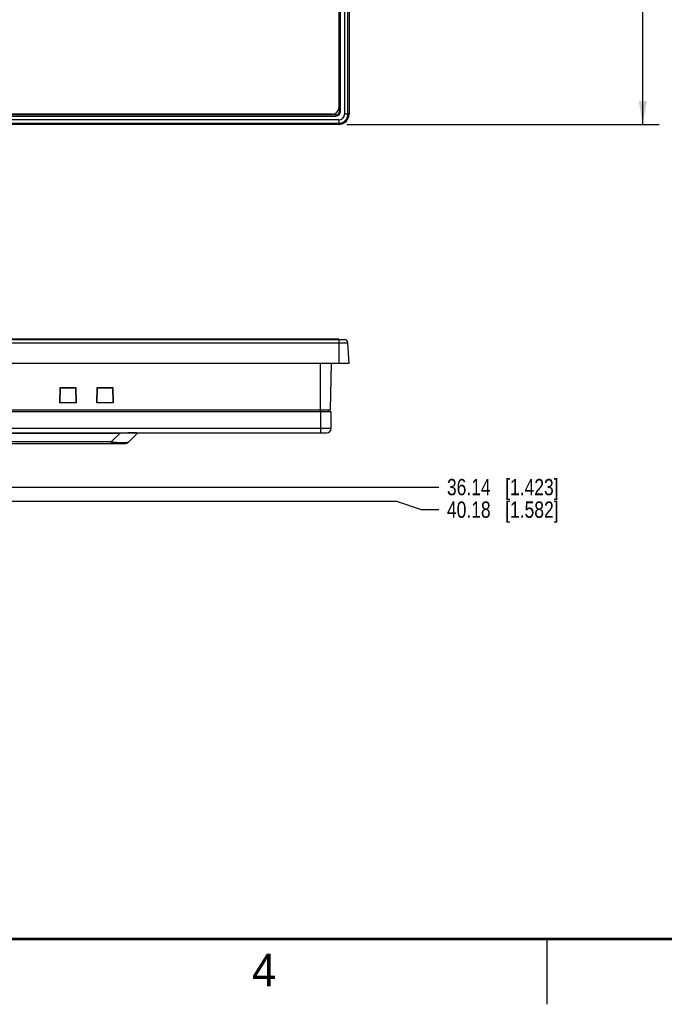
# Model space of a CAD drawing. Header units: inches. Extents: x 0 to 34, y 0 to 22.
# Tile 4 of 14: x 17.2 to 22.1, y 0 to 7.5. Entities that reach past the tile are written whole.
import ezdxf

# ---------------------------------------------------------------- set-up
doc = ezdxf.new("R2010")
doc.units = ezdxf.units.IN
doc.header["$LTSCALE"] = 1.87
doc.header["$MEASUREMENT"] = 0
doc.layers.get('0').update_dxf_attribs({"linetype": 'CONTINUOUS'})
doc.layers.add('DIMENSIONS', color=7, linetype='CONTINUOUS')
doc.styles.get("Standard").update_dxf_attribs({"font": 'txt', "width": 0.8})
doc.styles.add('TEXTSTYLE_2', font='txt')
doc.dimstyles.new('DIMSTYLE_1', dxfattribs={"dimtxt": 0.125, "dimasz": 0.18, "dimexe": 0.125, "dimexo": 0.0625, "dimgap": 0.03125, "dimtad": 0, "dimtih": 1, "dimtoh": 1, "dimdec": 3, "dimlfac": 1.5, "dimzin": 4, "dimdsep": 46, "dimtxsty": 'STANDARD', "dimblk": '_FILLED', "dimblk1": '_FILLED', "dimblk2": '_FILLED', "dimcen": 0.09, "dimadec": 0, "dimazin": 0, "dimtp": 0.01, "dimtm": 0.01, "dimtfac": 1, "dimtdec": 3, "dimtofl": 0, "dimtmove": 0, "dimatfit": 3, "dimldrblk": '_FILLED', "dimfxl": 1, "dimtolj": 1, "dimtzin": 4, "dimarcsym": 0})
doc.dimstyles.new('DIMSTYLE_2', dxfattribs={"dimtxt": 0.125, "dimasz": 0.18, "dimexe": 0.125, "dimexo": 0.0625, "dimgap": 0.0625, "dimtad": 0, "dimtih": 1, "dimtoh": 1, "dimdec": 3, "dimlfac": 1.5, "dimzin": 4, "dimdsep": 46, "dimtxsty": 'STANDARD', "dimblk": '_FILLED', "dimblk1": '_FILLED', "dimblk2": '_FILLED', "dimcen": 0.09, "dimadec": 0, "dimazin": 0, "dimtp": 0.01, "dimtm": 0.01, "dimtfac": 1, "dimtdec": 3, "dimtofl": 0, "dimtmove": 0, "dimatfit": 3, "dimldrblk": '_FILLED', "dimfxl": 1, "dimtolj": 1, "dimtzin": 4, "dimarcsym": 0})

# ---------------------------------------------------------------- blocks, each defined once
blk = doc.blocks.new('*D10')
at = {"layer": 'DIMENSIONS', "color": 2, "linetype": 'CONTINUOUS'}
blk.add_line((16.4918, 3.963), (20.4196, 3.963), dxfattribs=at)
at = {"layer": 'DIMENSIONS', "color": 2, "linetype": 'CONTINUOUS', "insert": (20.4821, 4.0255), "char_height": 0.125, "width": 1.325, "attachment_point": 1, "line_spacing_factor": 0.9}
blk.add_mtext('36.14{\\Ftxt.shx;\\W1.000000;\\H0.125000; }[1.423]', dxfattribs=at)
blk = doc.blocks.new('_FILLED')
at = {"color": 0, "linetype": 'BYBLOCK'}
blk.add_solid([(0, 0), (-1, 0.174), (-1, -0.174)], dxfattribs=at)
blk = doc.blocks.new('*D11')
at = {"layer": 'DIMENSIONS', "color": 2, "linetype": 'CONTINUOUS'}
for p, q in [((14.8639, 3.8547), (20.0954, 3.8547)), ((20.0954, 3.8547), (20.2858, 3.7901)), ((20.2858, 3.7901), (20.4196, 3.7901))]:
    blk.add_line(p, q, dxfattribs=at)
at = {"layer": 'DIMENSIONS', "color": 2, "linetype": 'CONTINUOUS', "insert": (20.4821, 3.8526), "char_height": 0.125, "width": 1.325, "attachment_point": 1, "line_spacing_factor": 0.9}
blk.add_mtext('40.18{\\Ftxt.shx;\\W1.000000;\\H0.125000; }[1.582]', dxfattribs=at)
blk = doc.blocks.new('*D20')
at = {"layer": 'DIMENSIONS', "color": 2, "linetype": 'CONTINUOUS'}
for p, q in [((19.7159, 14.8076), (22.1071, 14.8076)), ((21.9821, 14.8076), (21.9821, 11.4769)), ((21.9821, 6.742), (21.9821, 11.2269)), ((19.7159, 6.742), (22.1071, 6.742))]:
    blk.add_line(p, q, dxfattribs=at)
at = {"layer": 'DIMENSIONS', "color": 2, "linetype": 'CONTINUOUS', "xscale": 0.18, "yscale": 0.18, "zscale": 0.18}
for p, rotation in [((21.9821, 14.8076), 90), ((21.9821, 6.742), 270)]:
    blk.add_blockref('_FILLED', p, dxfattribs=dict(at, rotation=rotation))
at = {"layer": 'DIMENSIONS', "color": 2, "linetype": 'CONTINUOUS', "insert": (21.9821, 11.4144), "char_height": 0.125, "width": 1.525, "attachment_point": 2, "line_spacing_factor": 0.9}
blk.add_mtext('307.30{\\Ftxt.shx;\\W1.000000;\\H0.125000; }[12.098]', dxfattribs=at)

msp = doc.modelspace()

# ---------------------------------------------------------------- linework, layer by layer
at = {"color": 7, "linetype": 'CONTINUOUS'}
for p, q in [((19.69758, 14.72888), (19.69758, 6.82074)), ((19.72379, 6.82074), (19.72379, 14.72888)), ((19.73212, 14.72888), (19.73212, 6.82074)), ((19.65469, 14.6777), (19.65469, 6.87192)), ((19.65994, 14.70919), (19.65994, 6.84043)), ((19.66781, 6.84043), (19.66781, 14.70919)), ((19.63369, 6.81418), (9.7728, 6.81418)), ((9.7728, 6.8063), (19.63369, 6.8063)), ((19.6022, 6.81943), (9.8043, 6.81943)), ((19.63369, 6.81418), (19.63369, 6.8063)), ((19.66781, 6.84043), (19.65994, 6.84043)), ((19.73212, 6.82074), (19.69758, 6.82074)), ((19.65338, 6.77654), (9.75311, 6.77654)), ((9.75311, 6.75033), (19.65338, 6.75033)), ((19.65338, 6.742), (9.75311, 6.742)), ((19.65338, 6.77654), (19.65338, 6.742)), ((9.6827, 5.06877), (19.72379, 5.06877)), ((9.70891, 5.09364), (19.69758, 5.09364)), ((9.7518, 5.09889), (19.65469, 5.09889)), ((19.6022, 5.09889), (19.6022, 5.09364)), ((19.65338, 5.09364), (19.65338, 4.90992)), ((19.65469, 5.09364), (19.65469, 5.09889)), ((19.73212, 4.90992), (19.72379, 5.06877)), ((19.73212, 4.90992), (9.67437, 4.90992)), ((19.51164, 4.90992), (19.51164, 4.54246)), ((19.59061, 4.55558), (19.5968, 4.90992)), ((17.51729, 4.60928), (17.52027, 4.72503)), ((17.51915, 4.61105), (17.52219, 4.72306)), ((17.52027, 4.72503), (17.63951, 4.72503)), ((17.52219, 4.72306), (17.52027, 4.72503)), ((17.52219, 4.72306), (17.63758, 4.72306)), ((17.63758, 4.72306), (17.63951, 4.72503)), ((17.63758, 4.72306), (17.64062, 4.61105)), ((17.63951, 4.72503), (17.64248, 4.60928)), ((17.80075, 4.60928), (17.80373, 4.72503)), ((17.80262, 4.61105), (17.80565, 4.72306)), ((17.80373, 4.72503), (17.92297, 4.72503)), ((17.80565, 4.72306), (17.80373, 4.72503)), ((17.80565, 4.72306), (17.92105, 4.72306)), ((17.92105, 4.72306), (17.92297, 4.72503)), ((17.92105, 4.72306), (17.92408, 4.61105)), ((17.92297, 4.72503), (17.92595, 4.60928)), ((17.5191, 4.61105), (17.51729, 4.60928)), ((17.64248, 4.60928), (17.51729, 4.60928)), ((17.5191, 4.61105), (17.64067, 4.61105)), ((17.64067, 4.61105), (17.64248, 4.60928)), ((17.80256, 4.61105), (17.80075, 4.60928)), ((17.92595, 4.60928), (17.80075, 4.60928)), ((17.80256, 4.61105), (17.92414, 4.61105)), ((17.92414, 4.61105), (17.92595, 4.60928)), ((9.81217, 4.54246), (19.59432, 4.54246)), ((9.81588, 4.55558), (19.59061, 4.55558)), ((19.51427, 4.54246), (19.51427, 4.37973)), ((19.57726, 4.54246), (19.57749, 4.55558)), ((19.59432, 4.41254), (19.59432, 4.54246)), ((19.59432, 4.41254), (9.81217, 4.41254)), ((9.84498, 4.37973), (19.56151, 4.37973)), ((11.42795, 4.37666), (17.97854, 4.37666)), ((17.91069, 4.30881), (17.97854, 4.37666)), ((17.97854, 4.37973), (17.97854, 4.37666)), ((18.11217, 4.37666), (18.04432, 4.30881)), ((17.91069, 4.30881), (11.4958, 4.30881)), ((17.91069, 4.30881), (17.91069, 4.29574)), ((11.39373, 4.29574), (18.01277, 4.29574))]:
    msp.add_line(p, q, dxfattribs=at)
at = {"color": 2, "linetype": 'CONTINUOUS'}
msp.add_line((21.25002, 0), (21.25002, 0.5), dxfattribs=at)
at = {"color": 7, "linetype": 'CONTINUOUS', "const_width": 0.02}
msp.add_lwpolyline([(0.50002, 0.5), (33.50002, 0.5)], dxfattribs=at)
at = {"color": 7, "linetype": 'CONTINUOUS'}
for centre, radius, start, end in [((19.6022, 6.87192), 0.05249, 270, 360), ((19.63369, 6.84043), 0.03412, 270, 360), ((19.63369, 6.84043), 0.02625, 270, 360), ((19.65338, 6.82074), 0.07874, 270, 360), ((19.65338, 6.82074), 0.07041, 270, 360), ((19.65338, 6.82074), 0.0442, 270, 360), ((19.69758, 5.0674), 0.02625, 3, 90), ((18.11959, 4.36923), 0.0105, 115.237677, 135), ((19.56151, 4.41254), 0.03281, 270, 360), ((18.01277, 4.34036), 0.04462, 270, 315), ((17.98542, 4.31795), 0.02221, 270.001136, 270.340155)]:
    msp.add_arc(centre, radius, start, end, dxfattribs=at)
for points, knots in [([(18.07751, 4.37781), (18.07587, 4.3778), (18.07249, 4.37779), (18.06729, 4.37775), (18.06183, 4.37771), (18.05412, 4.37764), (18.04404, 4.37754), (18.03152, 4.37739), (18.01858, 4.37724), (18.0076, 4.37709), (17.99871, 4.37697), (17.992, 4.37687), (17.98527, 4.37677), (17.98078, 4.37669), (17.97854, 4.37666)], [0, 0, 0, 0, 0.0497551, 0.1023858, 0.1576186, 0.2151738, 0.3361548, 0.4632232, 0.5945177, 0.7285023, 0.7961154, 0.8639718, 0.931965, 1, 1, 1, 1]), ([(18.07751, 4.3778), (18.07781, 4.37811), (18.0783, 4.37852), (18.079, 4.37897), (18.07971, 4.37933), (18.08064, 4.37964), (18.08142, 4.37973), (18.0818, 4.37973)], [0, 0, 0, 0, 0.2647156, 0.3934201, 0.5194362, 0.7637672, 1, 1, 1, 1]), ([(18.11217, 4.37666), (18.11218, 4.37666), (18.11219, 4.37668), (18.1122, 4.37671), (18.11219, 4.37674), (18.11216, 4.37677), (18.11213, 4.3768), (18.11207, 4.37682), (18.11201, 4.37685), (18.11192, 4.37687), (18.11183, 4.3769), (18.11166, 4.37693), (18.11142, 4.37697), (18.11108, 4.37702), (18.11067, 4.37707), (18.11019, 4.37711), (18.10965, 4.37715), (18.10903, 4.3772), (18.10834, 4.37724), (18.10757, 4.37728), (18.1064, 4.37733), (18.10474, 4.3774), (18.1025, 4.37747), (18.09993, 4.37754), (18.09702, 4.3776), (18.09378, 4.37766), (18.09019, 4.37771), (18.08626, 4.37776), (18.08199, 4.37779), (18.07904, 4.3778), (18.07751, 4.37781)], [0, 0, 0, 0, 0.0010035, 0.0018264, 0.0026437, 0.0036437, 0.0049457, 0.0066112, 0.0086726, 0.0111492, 0.0140538, 0.0173962, 0.0254268, 0.0353031, 0.0470795, 0.0608056, 0.0765284, 0.0942936, 0.114146, 0.1361299, 0.1602894, 0.215307, 0.2795243, 0.3532155, 0.4365906, 0.5297889, 0.6328473, 0.7456983, 0.8681745, 1, 1, 1, 1]), ([(17.91069, 4.30881), (17.91284, 4.30863), (17.91711, 4.30826), (17.92561, 4.30756), (17.93611, 4.30675), (17.94853, 4.3059), (17.96061, 4.30518), (17.97225, 4.30461), (17.98654, 4.30409), (17.99694, 4.30392), (18.00364, 4.30393)], [0, 0, 0, 0, 0.0692482, 0.1381943, 0.27476, 0.4087813, 0.5392041, 0.6648402, 0.7844066, 1, 1, 1, 1]), ([(17.98555, 4.29574), (17.98635, 4.29575), (17.98795, 4.29584), (17.99035, 4.29625), (17.99273, 4.29691), (17.99507, 4.29784), (17.99736, 4.29901), (18.00033, 4.30092), (18.00237, 4.30266), (18.00364, 4.30393)], [0, 0, 0, 0, 0.1173219, 0.2363719, 0.3575021, 0.4809792, 0.606997, 0.7356116, 1, 1, 1, 1]), ([(18.00364, 4.30393), (18.00653, 4.30393), (18.01074, 4.30395), (18.01619, 4.30408), (18.01989, 4.30421), (18.02334, 4.30439), (18.02653, 4.30461), (18.02945, 4.30487), (18.03211, 4.30517), (18.03451, 4.30551), (18.03665, 4.30588), (18.03853, 4.30629), (18.04017, 4.30673), (18.04136, 4.30713), (18.0422, 4.30747), (18.04274, 4.30773), (18.04322, 4.30799), (18.04376, 4.30832), (18.04412, 4.30861), (18.04432, 4.30881)], [0, 0, 0, 0, 0.2093867, 0.3051474, 0.3947714, 0.4781715, 0.5552996, 0.6261493, 0.6907512, 0.7491766, 0.8015395, 0.8479891, 0.8887093, 0.9239266, 0.9395631, 0.9539407, 0.9671087, 0.9791234, 1, 1, 1, 1])]:
    msp.add_open_spline(points, degree=3, knots=knots, dxfattribs=at)

# ---------------------------------------------------------------- texts
at = {"color": 2, "linetype": 'CONTINUOUS', "insert": (18.98838, 0.38692), "char_height": 0.25, "width": 0.25, "attachment_point": 1, "line_spacing_factor": 0.9, "style": 'TEXTSTYLE_2'}
msp.add_mtext('4', dxfattribs=at)

# ---------------------------------------------------------------- dimensions: what is measured, and where the dimension line sits
at = {"layer": 'DIMENSIONS', "color": 2, "linetype": 'CONTINUOUS'}
dim = msp.add_linear_dim(base=(21.98212, 14.80762), p1=(19.65338, 6.742), p2=(19.65338, 14.80762), angle=90, dimstyle='DIMSTYLE_2', dxfattribs=at)
dim.commit()
dim.dimension.update_dxf_attribs({"geometry": '*D20', "text_midpoint": (21.98212, 11.35194), "dimtype": 160})
for feature_location, offset, origin, picture, middle in [((14.86388, 3.85471), (5.55574, -0.06463), (14.80138, 4.90992), '*D11', (21.14462, 3.79007)), ((16.49181, 3.96302), (3.9278, 0), (16.42931, 4.90992), '*D10', (21.14462, 3.96302))]:
    dim = msp.add_ordinate_dim(feature_location=feature_location, offset=offset, dtype=0, origin=origin, dimstyle='DIMSTYLE_1', dxfattribs=at)
    dim.commit()
    dim.dimension.update_dxf_attribs({"geometry": picture, "text_midpoint": middle})

doc.saveas('drawing.dxf')
